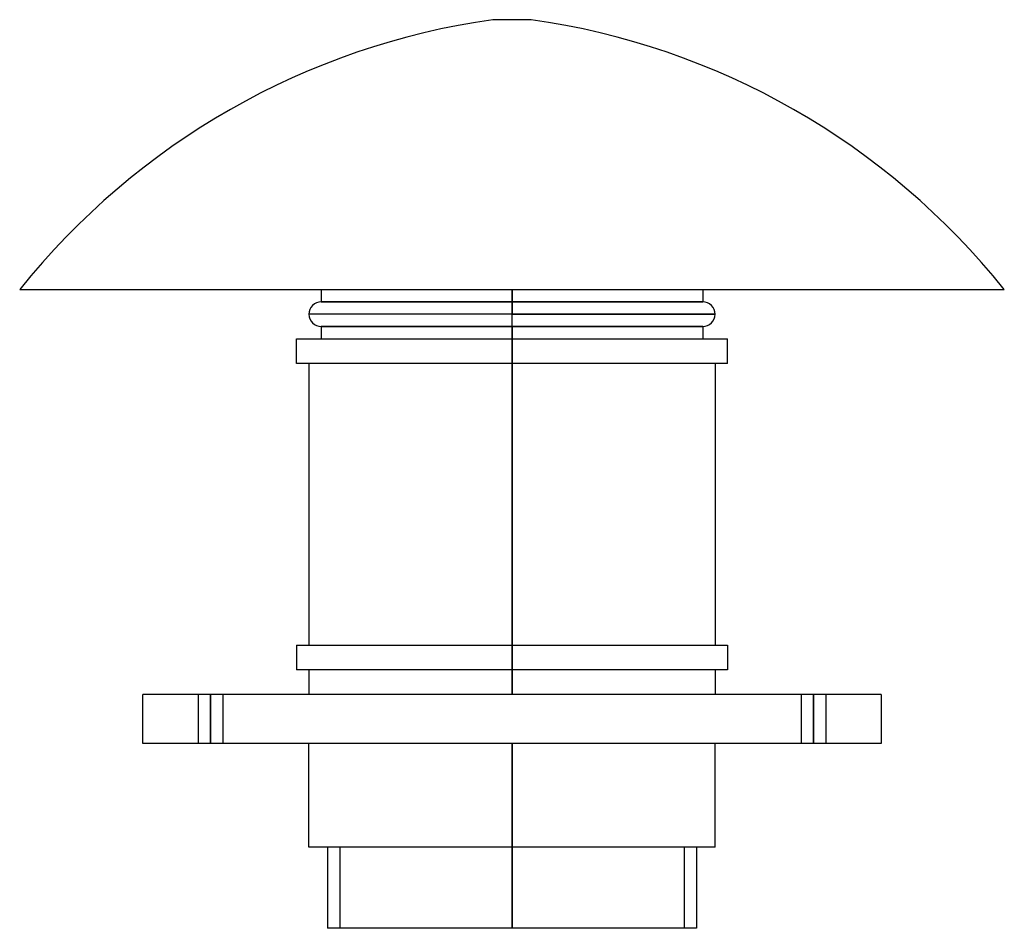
# Model space of a CAD drawing. Header units: millimetres. Extents: x -200 to 200, y -75 to 294.
import ezdxf

# ---------------------------------------------------------------- set-up
doc = ezdxf.new("R2010")
doc.units = ezdxf.units.MM
doc.layers.add('MAIN-1', color=7, linetype='Continuous')
doc.layers.add('MAIN-2', color=7, linetype='Continuous')

msp = doc.modelspace()

# ---------------------------------------------------------------- linework, layer by layer
at = {"layer": 'MAIN-1'}
for p, q in [((7.8, 294), (-7.8, 294)), ((-200, 184.4), (200, 184.4)), ((-77.5, 184.4), (-77.5, 179.4)), ((0, 184.4), (0, 179.4)), ((77.5, 184.4), (77.5, 179.4)), ((-77.5, 179.4), (0, 179.4)), ((0, 179.4), (0, 174.4)), ((0, 179.4), (77.5, 179.4)), ((0, 174.4), (-82.5, 174.4)), ((0, 174.4), (82.5, 174.4)), ((0, 169.4), (0, 174.4)), ((0, 169.4), (-77.5, 169.4)), ((-77.5, 169.4), (-77.5, 164.4)), ((77.5, 169.4), (0, 169.4)), ((0, 169.4), (0, 164.4)), ((77.5, 169.4), (77.5, 164.4)), ((-87.5, 164.4), (0, 164.4)), ((-87.5, 154.4), (-87.5, 164.4)), ((0, 164.4), (87.5, 164.4)), ((0, 154.4), (0, 164.4)), ((87.5, 154.4), (87.5, 164.4)), ((0, 154.4), (-87.5, 154.4)), ((-82.5, 154.4), (-82.5, 40)), ((0, 154.4), (0, 40)), ((87.5, 154.4), (0, 154.4)), ((82.5, 154.4), (82.5, 40)), ((-87.5, 40), (0, 40)), ((-87.5, 40), (-87.5, 30)), ((0, 40), (0, 30)), ((0, 40), (87.5, 40)), ((87.5, 40), (87.5, 30)), ((0, 30), (-87.5, 30)), ((-82.5, 30), (-82.5, 20)), ((0, 30), (0, 20)), ((87.5, 30), (0, 30)), ((82.5, 30), (82.5, 20)), ((-150, 0), (-150, 20)), ((150, 20), (-150, 20)), ((150, 20), (150, 0)), ((150, 0), (-150, 0)), ((-82.5, -42), (-82.5, 0)), ((0, -42), (0, 0)), ((82.5, -42), (82.5, 0)), ((0, -42), (-82.5, -42)), ((-75, -42), (-75, -75)), ((82.5, -42), (0, -42)), ((0, -42), (0, -75)), ((75, -42), (75, -75)), ((0, -75), (-75, -75)), ((75, -75), (0, -75))]:
    msp.add_line(p, q, dxfattribs=at)
for centre, radius, start, end in [((34.24, -3.04), 300, 98.055, 141.3325), ((-34.24, -3.04), 300, 38.6675, 81.9449), ((-77.5, 174.4), 5, 90, 180.0001), ((77.5, 174.4), 5, 359.9999, 90), ((-77.5, 174.4), 5, 180.0001, 270), ((77.5, 174.4), 5, 270, 359.9999)]:
    msp.add_arc(centre, radius, start, end, dxfattribs=at)
at = {"layer": 'MAIN-2'}
for p, q in [((0, 179.4), (0, 184.4)), ((0, 179.4), (-77.5, 179.4)), ((0, 174.4), (0, 179.4)), ((77.5, 179.4), (0, 179.4)), ((0, 174.4), (-82.5, 174.4)), ((0, 169.4), (0, 174.4)), ((82.5, 174.4), (0, 174.4)), ((-77.5, 169.4), (0, 169.4)), ((0, 169.4), (77.5, 169.4)), ((0, 164.4), (0, 169.4)), ((0, 164.4), (0, 154.4)), ((0, 40), (0, 154.4)), ((0, 30), (0, 40)), ((0, 20), (0, 30)), ((-150, 20), (-150, 20)), ((-127.5, 20), (-127.5, 0)), ((-127.5, 20), (-127.5, 0)), ((-122.5, 20), (-122.5, 0)), ((-122.5, 0), (-122.5, 20)), ((-122.5, 20), (-122.5, 0)), ((-122.5, 0), (-122.5, 20)), ((-117.5, 20), (-117.5, 0)), ((-117.5, 20), (-117.5, 0)), ((117.5, 20), (117.5, 0)), ((117.5, 20), (117.5, 0)), ((122.5, 20), (122.5, 0)), ((122.5, 0), (122.5, 20)), ((122.5, 20), (122.5, 0)), ((122.5, 0), (122.5, 20)), ((127.5, 20), (127.5, 0)), ((127.5, 20), (127.5, 0)), ((150, 20), (150, 20)), ((-150, 0), (-150, 0)), ((0, 0), (0, -42)), ((150, 0), (150, 0)), ((0, -42), (-70, -42)), ((-70, -42), (-70, -75)), ((0, -75), (0, -42)), ((0, -42), (0, -75)), ((0, -75), (0, -42)), ((70, -42), (0, -42)), ((70, -42), (70, -75))]:
    msp.add_line(p, q, dxfattribs=at)

doc.saveas('drawing.dxf')
